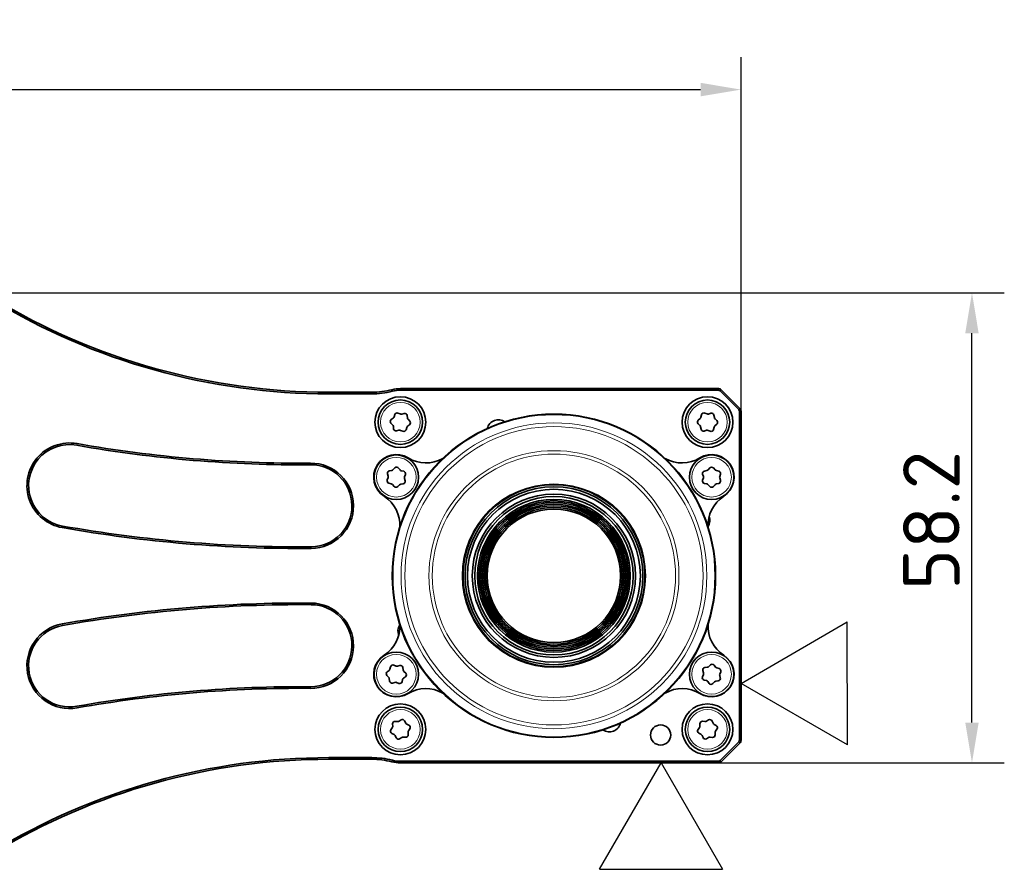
# Model space of a CAD drawing. Header units: millimetres. Extents: x 10 to 1178, y 10 to 830.
# Tile 8 of 33: x 436 to 558, y 377 to 482. Entities that reach past the tile are written whole.
import ezdxf
from ezdxf.enums import TextEntityAlignment as Align

# ---------------------------------------------------------------- set-up
doc = ezdxf.new("R2010")
doc.units = ezdxf.units.MM
doc.header["$LTSCALE"] = 2
for name, color, linetype, lineweight in [('Bemaßung (ISO)', 7, 'Continuous', 25), ('Sichtbar (ISO)', 7, 'Continuous', 35), ('Sichtbar schmal (ISO)', 7, 'Continuous', 18), ('Skizziergeometrie (ISO)', 7, 'Continuous', 25), ('Symbole(DIN) 2', 7, 'Continuous', 25)]:
    doc.layers.add(name, color=color, linetype=linetype, lineweight=lineweight)
doc.styles.add('Aktuell-DIN', font='arial.ttf')
doc.styles.add('Notiztext (ISO)', font='isocpeur.ttf')
doc.styles.add('Textstil22', font='arial.ttf')
doc.dimstyles.new('Standard (ISO)', dxfattribs={"dimscale": 2, "dimtxt": 3.5, "dimasz": 2.5, "dimexe": 2, "dimexo": 0, "dimgap": 0.762, "dimtad": 1, "dimtoh": 1, "dimdec": 8, "dimdsep": 46, "dimtxsty": 'Notiztext (ISO)', "dimcen": 0.09, "dimdle": 10, "dimclrd": 256, "dimclre": 256, "dimclrt": 256, "dimadec": 6, "dimazin": 2, "dimtfac": 0.514286, "dimtdec": 3, "dimtmove": 0, "dimatfit": 3, "dimfxl": 1, "dimtolj": 1, "dimlwd": -1, "dimlwe": -1, "dimarcsym": 0})

# ---------------------------------------------------------------- blocks, each defined once
blk = doc.blocks.new('Spezielle Angaben')
at = {"layer": 'Skizziergeometrie (ISO)'}
for p, q in [((0, 0), (6.582, 3.8)), ((6.582, -3.8), (6.582, 3.8)), ((6.582, -3.8), (0, 0))]:
    blk.add_line(p, q, dxfattribs=at)
at = {"layer": 'Symbole(DIN) 2', "color": 7, "style": 'Aktuell-DIN'}
blk.add_attdef('Angaben:', text='', height=3.5, dxfattribs=at).set_placement((10, 2.5), align=Align.TOP_LEFT)
at = {"layer": 'Symbole(DIN) 2', "color": 7, "style": 'Textstil22'}
blk.add_attdef('Position:', text='', height=2.5, dxfattribs=at).set_placement((2.5, 0), align=Align.MIDDLE_LEFT)
blk = doc.blocks.new('*D14')
at = {"layer": 'Bemaßung (ISO)', "transparency": 16777216}
for p, q in [((433.18, 448.06), (557.9, 448.06)), ((553.9, 394.91), (553.9, 443.06)), ((522.52, 389.91), (557.9, 389.91))]:
    blk.add_line(p, q, dxfattribs=at)
for points in [[(553.07, 443.06), (554.73, 443.06), (553.9, 448.06)], [(553.07, 394.91), (554.73, 394.91), (553.9, 389.91)]]:
    blk.add_solid(points, dxfattribs=at)
at = {"layer": 'Defpoints', "color": 0, "transparency": 16777216}
for p in [(433.18, 448.06), (553.9, 448.06), (522.52, 389.91)]:
    blk.add_point(p, dxfattribs=at)
at = {"layer": 'Bemaßung (ISO)', "transparency": 16777216, "insert": (545.38, 411.29), "char_height": 7, "attachment_point": 1, "rotation": 90, "style": 'Notiztext (ISO)'}
blk.add_mtext('\\A1;58.2', dxfattribs=at)
blk = doc.blocks.new('*D16')
at = {"layer": 'Bemaßung (ISO)', "transparency": 16777216}
for p, q in [((279.03, 433.41), (279.03, 477.2)), ((525.33, 433.41), (525.33, 477.2)), ((284.03, 473.2), (520.33, 473.2))]:
    blk.add_line(p, q, dxfattribs=at)
for points in [[(284.03, 474.04), (284.03, 472.37), (279.03, 473.2)], [(520.33, 474.04), (520.33, 472.37), (525.33, 473.2)]]:
    blk.add_solid(points, dxfattribs=at)
at = {"layer": 'Defpoints', "color": 0, "transparency": 16777216}
for p in [(525.33, 473.2), (279.03, 433.41), (525.33, 433.41)]:
    blk.add_point(p, dxfattribs=at)
at = {"layer": 'Bemaßung (ISO)', "transparency": 16777216, "insert": (391.68, 481.73), "char_height": 7, "attachment_point": 1, "style": 'Notiztext (ISO)'}
blk.add_mtext('\\A1;246.3', dxfattribs=at)

msp = doc.modelspace()

# ---------------------------------------------------------------- linework, layer by layer
at = {"layer": 'Sichtbar (ISO)'}
for p, q in [((522.52289271, 436.21333117), (483.17999949, 436.21333117)), ((479.63987237, 435.76333117), (474.3226145, 435.76333117)), ((474.3226145, 435.56333117), (479.63987237, 435.56333117)), ((483.17999949, 436.01333117), (522.52289271, 436.01333117)), ((522.73502474, 435.92546321), (525.04213152, 433.61835643)), ((525.18355288, 433.75977778), (522.8764461, 436.06688456)), ((482.05243756, 432.37340196), (482.29139651, 432.55550612)), ((482.39800528, 432.71166481), (482.48057728, 433.00053359)), ((482.8847477, 433.19486384), (483.16193401, 433.0789714)), ((483.35047578, 433.06472484), (483.64192948, 433.13764978)), ((484.01230963, 432.88479305), (484.05053699, 432.58679645)), ((520.04002223, 432.32408325), (520.27083746, 432.51640495)), ((520.37055577, 432.67705123), (520.4404899, 432.96923699)), ((520.83582879, 433.18095647), (521.11779188, 433.07722547)), ((521.30677479, 433.07119002), (521.59478215, 433.15671817)), ((521.97580604, 432.92020439), (522.0269539, 432.62415169)), ((525.12999949, 433.40622439), (525.12999949, 392.72043795)), ((525.32999949, 392.72043795), (525.32999949, 433.40622439)), ((482.22752899, 431.71027114), (482.01864729, 431.92621498)), ((482.34768935, 431.24186929), (482.30946199, 431.53986589)), ((483.96199369, 431.41499754), (483.87942169, 431.12612876)), ((484.30756141, 431.75326039), (484.06860247, 431.57115622)), ((484.13246999, 432.4163912), (484.34135169, 432.20044736)), ((520.24378047, 431.66919238), (520.02570724, 431.87585)), ((520.38419293, 431.20645795), (520.33304507, 431.50251065)), ((521.9894432, 431.44961112), (521.91950907, 431.15742535)), ((522.31997674, 431.80257909), (522.08916151, 431.61025739)), ((522.1162185, 432.45746997), (522.33429174, 432.25081235)), ((483.00952319, 431.06193751), (482.71806949, 430.98901257)), ((483.47525127, 430.93179851), (483.19806496, 431.04769094)), ((521.05322419, 431.05547232), (520.76521682, 430.96994417)), ((521.52417019, 430.94570587), (521.24220709, 431.04943687)), ((482.29070265, 426.1918194), (482.49966072, 426.40768934)), ((482.94771701, 426.38862287), (483.13758074, 426.15578158)), ((521.26128344, 426.17463519), (521.46087481, 426.39919385)), ((521.90933659, 426.39919385), (522.10892796, 426.17463519)), ((481.55368181, 424.91917222), (481.66039642, 425.20001969)), ((481.66843517, 425.38892798), (481.58596536, 425.67782595)), ((481.82650555, 426.05632085), (482.12308389, 426.10432702)), ((483.29716075, 426.05436567), (483.58858864, 425.98133764)), ((483.79610474, 425.58377627), (483.68939013, 425.30292881)), ((520.67371374, 425.34601388), (520.57903592, 425.6311444)), ((520.57903592, 424.8718041), (520.67371374, 425.15693462)), ((520.80326681, 426.0195237), (521.097536, 426.08009557)), ((522.2726754, 426.08009557), (522.56694459, 426.0195237)), ((522.79117548, 425.6311444), (522.69649766, 425.34601388)), ((522.69649766, 425.15693462), (522.79117548, 424.8718041)), ((482.0526258, 424.44858283), (481.76119791, 424.52161086)), ((482.40206954, 424.11432562), (482.21220581, 424.34716692)), ((483.0590839, 424.3111291), (482.85012583, 424.09525916)), ((483.523281, 424.44662765), (483.22670266, 424.39862148)), ((483.68135138, 425.11402052), (483.76382119, 424.82512255)), ((521.097536, 424.42285293), (520.80326681, 424.4834248)), ((521.46087481, 424.10375464), (521.26128344, 424.3283133)), ((522.10892796, 424.3283133), (521.90933659, 424.10375464)), ((522.56694459, 424.4834248), (522.2726754, 424.42285293)), ((521.32342174, 401.82441733), (521.53746224, 402.03524895)), ((481.54434041, 401.1741697), (481.78149931, 401.358612)), ((481.88656925, 401.51581019), (481.96630018, 401.80547601)), ((482.36854251, 402.0037664), (482.64685367, 401.89060191)), ((482.83552628, 401.87820777), (483.12624969, 401.95399168)), ((483.49909538, 401.70478479), (483.54024763, 401.40717801)), ((483.6238503, 401.23758568), (483.83484279, 401.02370376)), ((520.55629737, 400.56968599), (520.66967109, 400.84791199)), ((520.68220708, 401.03657522), (520.60664179, 401.32735553)), ((520.85612895, 401.70001373), (521.15376659, 401.74094221)), ((521.98493728, 402.00551584), (522.1692012, 401.76821832)), ((522.32632035, 401.66303021), (522.61592614, 401.58308151)), ((522.81391403, 401.1806902), (522.70054031, 400.9024642)), ((481.72593625, 400.51279051), (481.51494376, 400.72667243)), ((481.85069117, 400.0455914), (481.80953892, 400.34319818)), ((482.51426027, 399.87216842), (482.22353686, 399.79638451)), ((482.98124404, 399.74660979), (482.70293288, 399.85977428)), ((483.4632173, 400.234566), (483.38348637, 399.94490018)), ((483.80544614, 400.57620649), (483.56828724, 400.39176419)), ((521.04389104, 400.08734598), (520.75428526, 400.16729468)), ((521.38527412, 399.74486035), (521.20101019, 399.98215787)), ((522.04678966, 399.92595885), (521.83274916, 399.71512724)), ((522.51408245, 400.05036246), (522.21644481, 400.00943398)), ((522.68800431, 400.71380097), (522.7635696, 400.42302065)), ((482.23068114, 394.42478118), (482.21566539, 394.72484423)), ((482.53555281, 395.03915301), (482.83530528, 395.01886105)), ((483.01836521, 395.06618998), (483.27071955, 395.22922553)), ((483.70286265, 395.10934929), (483.83516553, 394.83961005)), ((483.96768355, 394.70473997), (484.23505365, 394.56771247)), ((520.24298941, 394.45558562), (520.23777933, 394.75597896)), ((520.567759, 395.05967518), (520.86668906, 395.0296065)), ((521.05119676, 395.07093293), (521.30873999, 395.22564166)), ((521.73673846, 395.09171899), (521.86016326, 394.81780362)), ((482.01268964, 393.9931349), (482.18013924, 394.24258217)), ((482.39231542, 393.42192237), (482.12494532, 393.55894987)), ((484.12931784, 393.70188116), (484.14433359, 393.40181811)), ((484.34730933, 394.13352744), (484.17985974, 393.88408018)), ((520.01102003, 394.03128736), (520.18652529, 394.27513405)), ((520.37179213, 393.44798386), (520.10903883, 393.59366848)), ((521.98820684, 394.67867848), (522.25096015, 394.53299387)), ((522.11700956, 393.67107672), (522.12221964, 393.37068338)), ((522.34897895, 394.09537498), (522.17347368, 393.85152829)), ((482.65713632, 393.01731306), (482.52483345, 393.28705229)), ((483.34163377, 393.06047236), (483.08927942, 392.89743681)), ((483.82444616, 393.08750933), (483.5246937, 393.1078013)), ((520.62326051, 393.03494336), (520.49983572, 393.30885872)), ((521.30880221, 393.05572942), (521.05125898, 392.90102068)), ((521.79223997, 393.06698717), (521.49330991, 393.09705584)), ((525.04213152, 392.50830592), (522.73502474, 390.20119914)), ((522.8764461, 390.05977778), (525.18355288, 392.36688456)), ((479.63987237, 390.56333117), (474.3226145, 390.56333117)), ((474.3226145, 390.36333117), (479.63987237, 390.36333117)), ((522.52289271, 390.11333117), (483.17999949, 390.11333117)), ((483.17999949, 389.91333117), (522.52289271, 389.91333117))]:
    msp.add_line(p, q, dxfattribs=at)
for centre, radius in [((483.17999949, 432.06333117), 3.15), ((521.17999949, 432.06333117), 3.15), ((483.17999949, 432.06333117), 2.75), ((521.17999949, 432.06333117), 2.75), ((502.17999949, 413.06333117), 20), ((482.67489328, 425.25147425), 2.75), ((521.6851057, 425.25147425), 2.75), ((502.17999949, 413.06333117), 11.25), ((502.17949949, 413.06333117), 11.00000007), ((502.17949949, 413.06333117), 10.70000007), ((502.17949949, 413.06333117), 10.09878801), ((502.17949949, 413.06333117), 9.79878801), ((502.17949949, 413.06333117), 9.45), ((502.17949949, 413.06333117), 9.25), ((502.17949949, 413.06333117), 9.05), ((502.17949949, 413.06333117), 8.85), ((502.17949949, 413.06333117), 8.65), ((502.17949949, 413.06333117), 8.45), ((502.17949949, 413.06333117), 8.25), ((482.67489328, 400.87518809), 2.75), ((521.6851057, 400.87518809), 2.75), ((483.17999949, 394.06333117), 3.15), ((521.17999949, 394.06333117), 3.15), ((483.17999949, 394.06333117), 2.75), ((521.17999949, 394.06333117), 2.75), ((515.37999949, 393.36333117), 1.25)]:
    msp.add_circle(centre, radius, dxfattribs=at)
for centre, radius, start, end in [((474.3226145, 515.76333117), 80.2, 238.8063521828, 270), ((474.3226145, 515.76333117), 80, 238.8063521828, 270), ((483.17999949, 432.06333117), 4.15, 90, 104.4884989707), ((522.52289271, 435.71333117), 0.5, 45, 90), ((479.63987237, 445.76333117), 10, 270, 284.4884989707), ((479.63987237, 445.76333117), 10.2, 270, 284.4884989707), ((483.17999949, 432.06333117), 3.95, 90, 104.4884989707), ((522.52289271, 435.71333117), 0.3, 45, 90), ((524.82999949, 433.40622439), 0.5, 0, 45), ((482.10955814, 432.79411628), 0.3, 307.3100478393, 344.0476246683), ((482.76902442, 432.91808211), 0.3, 67.3100478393, 164.0476246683), ((483.27765729, 433.35575313), 0.3, 247.3100478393, 284.0476246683), ((483.71474798, 432.84662149), 0.3, 7.3100478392, 104.0476246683), ((484.34809863, 432.62496802), 0.3, 187.3100478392, 224.0476246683), ((520.07879648, 432.74688328), 0.3, 309.8020074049, 346.5395842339), ((520.73224919, 432.89940494), 0.3, 69.8020074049, 166.5395842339), ((521.22137148, 433.35877701), 0.3, 249.8020074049, 286.5395842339), ((521.68018546, 432.86913118), 0.3, 9.8020074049, 106.5395842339), ((522.32257448, 432.6752249), 0.3, 189.8020074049, 226.5395842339), ((524.82999949, 433.40622439), 0.3, 0, 45), ((482.23427593, 432.1347918), 0.3, 127.3100478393, 224.0476246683), ((482.01190034, 431.50169433), 0.3, 7.3100478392, 44.0476246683), ((484.25044083, 431.33254606), 0.3, 127.3100478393, 164.0476246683), ((484.12572304, 431.99187055), 0.3, 307.3100478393, 44.0476246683), ((495.31725325, 430.94139634), 1.425, 55.9263515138, 166.0736484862), ((520.23206322, 432.09360493), 0.3, 129.8020074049, 226.5395842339), ((520.03742449, 431.45143745), 0.3, 9.8020074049, 46.5395842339), ((522.2812025, 431.37977906), 0.3, 129.8020074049, 166.5395842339), ((522.12793575, 432.03305742), 0.3, 309.8020074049, 46.5395842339), ((482.64525099, 431.28004086), 0.3, 187.3100478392, 284.0476246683), ((483.08234169, 430.77090922), 0.3, 67.3100478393, 104.0476246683), ((483.59097455, 431.20858023), 0.3, 247.3100478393, 344.0476246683), ((520.67981351, 431.25753116), 0.3, 189.8020074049, 286.5395842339), ((521.1386275, 430.76788534), 0.3, 69.8020074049, 106.5395842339), ((521.62774978, 431.22725741), 0.3, 249.8020074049, 346.5395842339), ((442.25499949, 424.21240001), 5.275, 79.9943202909, 259.9943202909), ((442.25499949, 424.21240001), 5.075, 79.9943202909, 259.9943202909), ((470.81751546, 586.10463168), 159.31755456, 259.9943202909, 270.4487317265), ((470.81751546, 586.10463168), 159.11755456, 259.9943202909, 270.4487317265), ((482.67489328, 425.25147425), 2.8, 58.5000098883, 237.4999901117), ((486.3323822, 431.21995603), 4.2, 238.5000098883, 299.7209690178), ((518.02761678, 431.21995603), 4.2, 240.2790309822, 301.4999901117), ((521.6851057, 425.25147425), 2.8, 302.5000098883, 121.4999901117), ((472.10499949, 421.71711884), 5.275, 270.4487317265, 90.4487317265), ((472.10499949, 421.71711884), 5.075, 270.4487317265, 90.4487317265), ((482.71521557, 426.19903627), 0.3, 39.1945325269, 135.9321093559), ((521.6851057, 426.19989381), 0.3, 41.6312115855, 138.3687884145), ((481.87444164, 425.76017539), 0.3, 99.1945325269, 195.9321093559), ((481.37995889, 425.30657854), 0.3, 339.1945325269, 15.9321093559), ((482.07514779, 426.40047247), 0.3, 279.1945325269, 315.9321093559), ((483.37008218, 426.34536818), 0.3, 219.1945325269, 255.9321093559), ((483.5156672, 425.69033512), 0.3, 339.1945325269, 75.9321093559), ((483.96982766, 425.19636996), 0.3, 159.1945325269, 195.9321093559), ((520.86375026, 425.72568403), 0.3, 101.6312115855, 198.3687884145), ((520.38899939, 425.25147425), 0.3, 341.6312115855, 18.3687884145), ((521.03705255, 426.37393524), 0.3, 281.6312115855, 318.3687884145), ((522.33315885, 426.37393524), 0.3, 221.6312115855, 258.3687884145), ((522.50646113, 425.72568403), 0.3, 341.6312115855, 78.3687884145), ((522.981212, 425.25147425), 0.3, 161.6312115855, 198.3687884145), ((481.83411935, 424.81261337), 0.3, 159.1945325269, 255.9321093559), ((481.97970437, 424.15758032), 0.3, 39.1945325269, 75.9321093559), ((482.63457098, 424.30391223), 0.3, 219.1945325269, 315.9321093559), ((483.27463876, 424.10247603), 0.3, 99.1945325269, 135.9321093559), ((483.47534491, 424.7427731), 0.3, 279.1945325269, 15.9321093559), ((520.86375026, 424.77726447), 0.3, 161.6312115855, 258.3687884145), ((521.03705255, 424.12901326), 0.3, 41.6312115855, 78.3687884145), ((521.6851057, 424.30305469), 0.3, 221.6312115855, 318.3687884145), ((522.33315885, 424.12901326), 0.3, 101.6312115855, 138.3687884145), ((522.50646113, 424.77726447), 0.3, 281.6312115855, 18.3687884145), ((478.913795, 419.34773478), 4.2, 356.2790309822, 57.4999901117), ((525.44620398, 419.34773478), 4.2, 122.5000098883, 183.7209690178), ((520.05806465, 419.92607741), 1.425, 326.8415774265, 20.905507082), ((470.81751546, 586.10463168), 169.46755456, 259.9943202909, 270.4487317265), ((470.81751546, 586.10463168), 169.66755456, 259.9943202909, 270.4487317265), ((470.81751546, 240.02203067), 169.66755456, 89.5512682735, 100.0056797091), ((470.81751546, 240.02203067), 169.46755456, 89.5512682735, 100.0056797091), ((472.10499949, 404.40954351), 5.275, 269.5512682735, 89.5512682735), ((472.10499949, 404.40954351), 5.075, 269.5512682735, 89.5512682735), ((442.25499949, 401.91426233), 5.275, 100.0056797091, 280.0056797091), ((442.25499949, 401.91426233), 5.075, 100.0056797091, 280.0056797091), ((478.913795, 406.77892757), 4.2, 302.5000098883, 3.7209690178), ((484.30193432, 406.20058494), 1.425, 146.8415774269, 200.9055070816), ((525.44620398, 406.77892757), 4.2, 176.2790309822, 237.4999901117), ((482.67489328, 400.87518809), 2.8, 122.5000098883, 301.4999901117), ((521.6851057, 400.87518809), 2.8, 238.5000098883, 57.4999901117), ((482.2555432, 401.72586146), 0.3, 67.8727808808, 164.6103577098), ((521.74798612, 401.82152087), 0.3, 37.8297003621, 134.5672771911), ((481.72851349, 400.93735696), 0.3, 127.8727808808, 224.6103577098), ((481.59732623, 401.59542474), 0.3, 307.8727808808, 344.6103577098), ((482.75985299, 402.16850685), 0.3, 247.8727808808, 284.6103577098), ((483.20192298, 401.6636926), 0.3, 7.8727808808, 104.6103577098), ((483.83742003, 401.4482702), 0.3, 187.8727808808, 224.6103577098), ((483.62127306, 400.81301923), 0.3, 307.8727808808, 44.6103577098), ((520.89699769, 401.40281053), 0.3, 97.8297003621, 194.5672771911), ((520.39185119, 400.96112023), 0.3, 337.8297003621, 14.5672771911), ((521.11289785, 402.03814542), 0.3, 277.8297003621, 314.5672771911), ((522.40615236, 401.95221329), 0.3, 217.8297003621, 254.5672771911), ((522.53609413, 401.29389844), 0.3, 337.8297003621, 74.5672771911), ((522.97836021, 400.78925596), 0.3, 157.8297003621, 194.5672771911), ((481.51236652, 400.30210599), 0.3, 7.8727808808, 44.6103577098), ((482.14786357, 400.08668359), 0.3, 187.8727808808, 284.6103577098), ((482.58993356, 399.58186934), 0.3, 67.8727808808, 104.6103577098), ((483.09424336, 400.02451473), 0.3, 247.8727808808, 344.6103577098), ((483.75246032, 400.15495145), 0.3, 127.8727808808, 164.6103577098), ((520.83411726, 400.45647775), 0.3, 157.8297003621, 254.5672771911), ((520.96405904, 399.7981629), 0.3, 37.8297003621, 74.5672771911), ((521.62222527, 399.92885532), 0.3, 217.8297003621, 314.5672771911), ((522.25731354, 399.71223077), 0.3, 97.8297003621, 134.5672771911), ((522.47321371, 400.34756566), 0.3, 277.8297003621, 14.5672771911), ((470.81751546, 240.02203067), 159.31755456, 89.5512682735, 100.0056797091), ((470.81751546, 240.02203067), 159.11755456, 89.5512682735, 100.0056797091), ((486.3323822, 394.90670631), 4.2, 60.2790309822, 121.4999901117), ((518.02761678, 394.90670631), 4.2, 58.5000098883, 119.7209690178), ((482.51529046, 394.73983807), 0.3, 86.1272280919, 182.8648049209), ((482.85556763, 395.31817599), 0.3, 266.1272280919, 302.8648049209), ((483.43351713, 394.97723952), 0.3, 26.1272280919, 122.8648049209), ((484.10451105, 394.97171981), 0.3, 206.1272280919, 242.8648049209), ((509.04274572, 395.185266), 1.425, 235.9263515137, 346.0736484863), ((520.53773422, 394.76118144), 0.3, 84.2560722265, 180.9936490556), ((520.89671385, 395.32810024), 0.3, 264.2560722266, 300.9936490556), ((521.46322291, 394.96847434), 0.3, 24.2560722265, 120.9936490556), ((522.13367881, 394.94104827), 0.3, 204.2560722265, 240.9936490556), ((482.26177282, 393.82592972), 0.3, 146.1272280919, 242.8648049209), ((481.93105606, 394.40978735), 0.3, 326.1272280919, 2.8648049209), ((484.42894291, 393.71687499), 0.3, 146.1272280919, 182.8648049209), ((484.09822616, 394.30073263), 0.3, 326.1272280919, 62.8648049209), ((520.25451079, 393.85603827), 0.3, 144.2560722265, 240.9936490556), ((519.94303452, 394.45038315), 0.3, 324.2560722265, 0.9936490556), ((522.41696445, 393.6762792), 0.3, 144.2560722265, 180.9936490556), ((522.10548818, 394.27062408), 0.3, 324.2560722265, 60.9936490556), ((482.25548792, 393.15494253), 0.3, 26.1272280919, 62.8648049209), ((482.92648184, 393.14942282), 0.3, 206.1272280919, 302.8648049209), ((483.50443135, 392.80848635), 0.3, 86.1272280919, 122.8648049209), ((483.84470851, 393.38682428), 0.3, 266.1272280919, 2.8648049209), ((520.22632016, 393.18561408), 0.3, 24.2560722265, 60.9936490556), ((520.89677606, 393.158188), 0.3, 204.2560722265, 300.9936490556), ((521.46328513, 392.7985621), 0.3, 84.2560722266, 120.9936490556), ((521.82226476, 393.36548091), 0.3, 264.2560722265, 0.9936490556), ((524.82999949, 392.72043795), 0.3, 315, 0), ((524.82999949, 392.72043795), 0.5, 315, 0), ((474.3226145, 310.36333117), 80.2, 90, 121.1936478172), ((474.3226145, 310.36333117), 80, 90, 121.1936478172), ((479.63987237, 380.36333117), 10.2, 75.5115010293, 90), ((479.63987237, 380.36333117), 10, 75.5115010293, 90), ((483.17999949, 394.06333117), 4.15, 255.5115010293, 270), ((483.17999949, 394.06333117), 3.95, 255.5115010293, 270), ((522.52289271, 390.41333117), 0.3, 270, 315), ((522.52289271, 390.41333117), 0.5, 270, 315)]:
    msp.add_arc(centre, radius, start, end, dxfattribs=at)
at = {"layer": 'Sichtbar schmal (ISO)'}
for p, q in [((483.17999949, 436.21333117), (483.17999949, 436.01333117)), ((522.52289271, 436.21333117), (522.52289271, 436.01333117)), ((474.3226145, 435.76333117), (474.3226145, 435.56333117)), ((479.63987237, 435.76333117), (479.63987237, 435.56333117)), ((482.14172899, 436.08135237), (482.19176612, 435.8877128)), ((522.8764461, 436.06688456), (522.73502474, 435.92546321)), ((525.18355288, 433.75977778), (525.04213152, 433.61835643)), ((525.32999949, 433.40622439), (525.12999949, 433.40622439)), ((443.13675942, 429.21021197), (443.17150858, 429.40717008)), ((472.06525327, 426.79196319), (472.06368692, 426.99195706)), ((441.37323955, 419.21458805), (441.33849039, 419.01762994)), ((472.14631205, 416.44228061), (472.1447457, 416.64227448)), ((472.1447457, 409.48438786), (472.14631205, 409.68438173)), ((441.33849039, 407.1090324), (441.37323955, 406.9120743)), ((472.06525327, 399.33469915), (472.06368692, 399.13470529)), ((443.13675942, 396.91645037), (443.17150858, 396.71949227)), ((525.18355288, 392.36688456), (525.04213152, 392.50830592)), ((525.32999949, 392.72043795), (525.12999949, 392.72043795)), ((474.3226145, 390.36333117), (474.3226145, 390.56333117)), ((479.63987237, 390.36333117), (479.63987237, 390.56333117)), ((482.14172899, 390.04530997), (482.19176612, 390.23894955)), ((483.17999949, 389.91333117), (483.17999949, 390.11333117)), ((522.52289271, 389.91333117), (522.52289271, 390.11333117)), ((522.8764461, 390.05977778), (522.73502474, 390.20119914))]:
    msp.add_line(p, q, dxfattribs=at)
for centre, radius in [((483.17999949, 432.06333117), 2.45), ((521.17999949, 432.06333117), 2.45), ((502.17999949, 413.06333117), 19.90953893), ((502.17999949, 413.06333117), 18.91974254), ((502.17999949, 413.06333117), 18.44989623), ((482.67489328, 425.25147425), 2.45), ((502.17999949, 413.06333117), 15.47169466), ((502.17999949, 413.06333117), 15.0490764), ((521.6851057, 425.25147425), 2.45), ((502.17999949, 413.06333117), 11.36547635), ((482.67489328, 400.87518809), 2.45), ((521.6851057, 400.87518809), 2.45), ((483.17999949, 394.06333117), 2.45), ((521.17999949, 394.06333117), 2.45)]:
    msp.add_circle(centre, radius, dxfattribs=at)

# ---------------------------------------------------------------- block references
for p, xscale, yscale, zscale, rotation in [((525.32999949, 399.71833571), 1.999999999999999, 1.999999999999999, 1.999999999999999, 0.1749282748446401), ((515.42641512, 389.91333117), 2, 2, 2, 270)]:
    msp.add_blockref('Spezielle Angaben', p, dxfattribs=dict(xscale=xscale, yscale=yscale, zscale=zscale, rotation=rotation))

# ---------------------------------------------------------------- dimensions: what is measured, and where the dimension line sits
at = {"layer": 'Bemaßung (ISO)'}
for base, p1, p2, angle, override, picture, middle in [((525.3299994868, 473.2025936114), (279.0299994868, 433.4062243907), (525.3299994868, 433.4062243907), 180, {"dimgap": 0.762, "dimtoh": 0, "dimdec": 8, "dimtol": 0, "dimlim": 0, "dimtp": 0, "dimtm": 0, "dimtdec": 3, "dimtofl": 0, "dimatfit": 1}, '*D16', (402.1799994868, 473.2025936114)), ((553.9011816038, 448.0633311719), (522.5228927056, 389.9133311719), (433.1799994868, 448.0633311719), 270, {"dimgap": 0.762, "dimtoh": 0, "dimdec": 1, "dimtol": 0, "dimlim": 0, "dimtp": 0, "dimtm": 0, "dimtdec": 3, "dimtofl": 0, "dimatfit": 1}, '*D14', (553.9011816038, 418.9883311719))]:
    dim = msp.add_linear_dim(base=base, p1=p1, p2=p2, angle=angle, dimstyle='Standard (ISO)', override=override, dxfattribs=at)
    dim.commit()
    dim.dimension.update_dxf_attribs({"geometry": picture, "text_midpoint": middle, "dimtype": 160})

doc.saveas('drawing.dxf')
